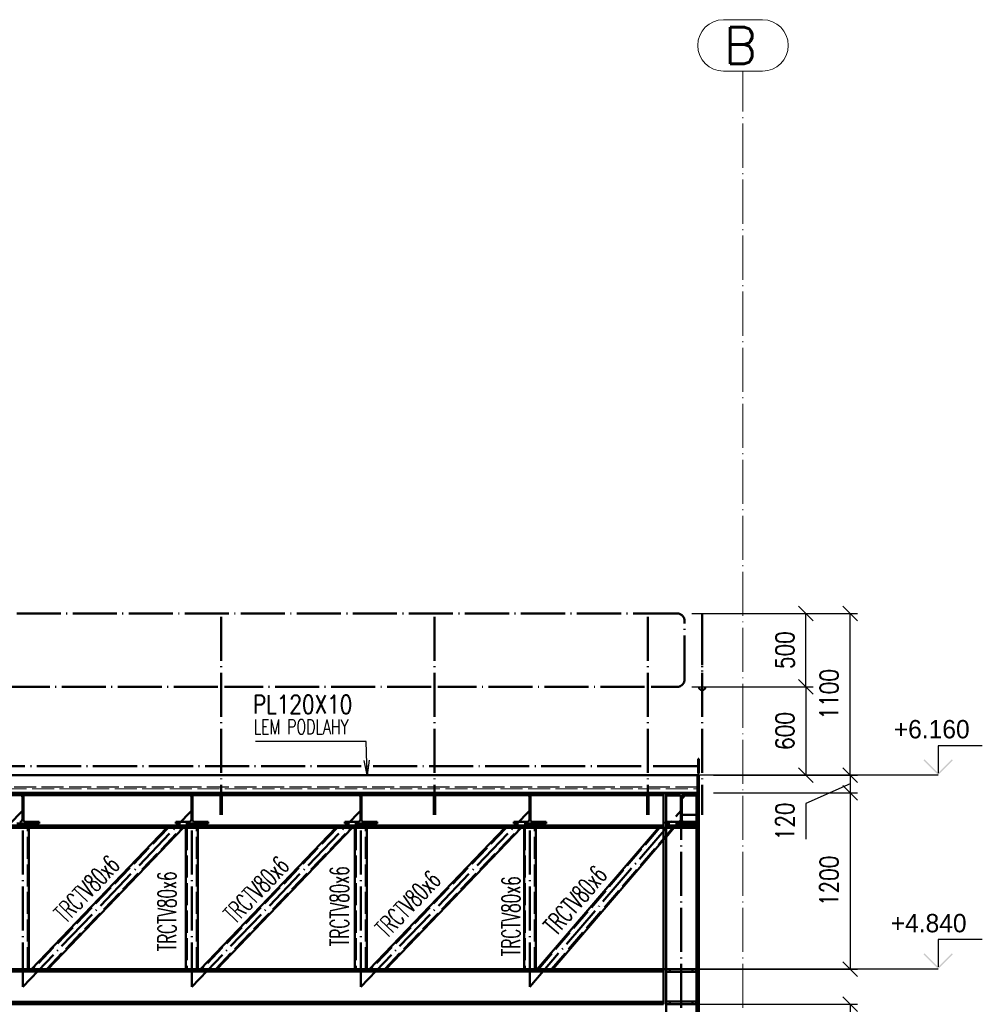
# Paper-space layout 'Layout1' of a CAD drawing. Extents: x -2 to 1033, y -36 to 596.
# Tile 18 of 182: x 234 to 365, y 146 to 280. Entities that reach past the tile are written whole.
import ezdxf

# ---------------------------------------------------------------- set-up
doc = ezdxf.new("R2010")
doc.units = 0
for name, pattern in [('ACAD_ISO02W100', [15, 12, -3]), ('ACAD_ISO04W100', [30.5, 24, -3, 0.5, -3]), ('HP_01_CER_B', [8, 5, -1, 1, -1])]:
    doc.linetypes.add(name, pattern=pattern)
doc.layers.get('0').update_dxf_attribs({"linetype": 'CONTINUOUS'})
doc.layers.get('DEFPOINTS').update_dxf_attribs({"color": 132, "linetype": 'CONTINUOUS'})
doc.layers.add('AS_INS_ON', color=7, linetype='CONTINUOUS')
for name, color, linetype, lineweight in [('SS_1.ET-HALA_TaO-RASTR', 7, 'HP_01_CER_B', 13), ('SS_2.ET-HALA_TaO-VESTAVBA_A1÷B2-P.NOSNIK', 172, 'CONTINUOUS', 50), ('SS_2.ET-HALA_TaO-VESTAVBA_A1÷B2-PODLAHA', 9, 'CONTINUOUS', 5), ('SS_2.ET-HALA_TaO-VESTAVBA_A1÷B2-PODLAHA_LEM', 102, 'CONTINUOUS', 50), ('SS_2.ET-HALA_TaO-VESTAVBA_A1÷B2-VAZBA', 200, 'CONTINUOUS', 50), ('SS_2.ET-HALA_TaO-VESTAVBA_A1÷B2-ZABRADLI', 30, 'CONTINUOUS', 50), ('SS_KOTY', 3, 'CONTINUOUS', 25), ('SS_POPIS_PROFILU', 13, 'CONTINUOUS', 25)]:
    doc.layers.add(name, color=color, linetype=linetype, lineweight=lineweight)
doc.styles.add('ROMANS', font='romans.shx', dxfattribs={"width": 0.8})
doc.styles.add('romans.shx', font='romans.shx', dxfattribs={"height": 5})
doc.dimstyles.new('A-1_(2.5)_50AS', dxfattribs={"dimtxt": 2.5, "dimasz": 2, "dimexe": 1, "dimexo": 2, "dimgap": 0, "dimtad": 0, "dimdec": 1, "dimlfac": 50, "dimrnd": 1, "dimtxsty": 'ROMANS', "dimblk1": 'OBLIQUE', "dimblk2": 'OBLIQUE', "dimsah": 1, "dimcen": 2, "dimclrd": 256, "dimclre": 256, "dimclrt": 256, "dimadec": 1, "dimazin": 2, "dimtfac": 0.714286, "dimtdec": 1, "dimtmove": 0, "dimatfit": 3, "dimldrblk": 'OPEN', "dimfxl": 1, "dimtvp": 1.142857, "dimtfill": 1, "dimtolj": 1, "dimlwd": -1, "dimlwe": -1, "dimarcsym": 0})

# ---------------------------------------------------------------- blocks, each defined once
blk = doc.blocks.new('_Oblique')
at = {"color": 0, "linetype": 'ByBlock', "lineweight": -2}
blk.add_line((-0.5, -0.5), (0.5, 0.5), dxfattribs=at)
blk = doc.blocks.new('*D7')
at = {"layer": 'DEFPOINTS', "color": 0, "transparency": 16777216}
for p in [(322.97, 198.73, -21287.65), (340.51, 198.73), (322.97, 188.73, -21287.65)]:
    blk.add_point(p, dxfattribs=at)
at = {"layer": 'SS_KOTY', "transparency": 16777216}
for p, q in [((324.97, 198.73), (341.51, 198.73)), ((340.51, 188.73), (340.51, 198.73)), ((324.97, 188.73), (341.51, 188.73))]:
    blk.add_line(p, q, dxfattribs=at)
at = {"layer": 'SS_KOTY', "transparency": 16777216, "xscale": 2, "yscale": 2, "zscale": 2}
for p, rotation in [((340.51, 198.73), 90), ((340.51, 188.73), 270)]:
    blk.add_blockref('_Oblique', p, dxfattribs=dict(at, rotation=rotation))
at = {"layer": 'SS_KOTY', "transparency": 16777216, "insert": (337.65, 193.73), "char_height": 2.5, "attachment_point": 5, "rotation": 90, "style": 'ROMANS', "bg_fill": 3, "box_fill_scale": 1.1, "bg_fill_color": 256, "bg_fill_true_color": 13158600, "bg_fill_transparency": 0}
blk.add_mtext('\\A1;500', dxfattribs=at)
blk = doc.blocks.new('_OPEN')
at = {"color": 0, "linetype": 'ByBlock'}
for p, q in [((-1, 0.167), (0, 0)), ((0, 0), (-1, -0.167)), ((0, 0), (-1, 0))]:
    blk.add_line(p, q, dxfattribs=at)
blk = doc.blocks.new('*D8')
at = {"layer": 'DEFPOINTS', "color": 0, "transparency": 16777216}
for p in [(322.97, 188.73, -21287.65), (325.94, 176.73, -21288.1), (340.51, 176.73)]:
    blk.add_point(p, dxfattribs=at)
at = {"layer": 'SS_KOTY', "transparency": 16777216}
for p, q in [((324.97, 188.73), (341.51, 188.73)), ((340.51, 188.73), (340.51, 176.73)), ((327.94, 176.73), (341.51, 176.73))]:
    blk.add_line(p, q, dxfattribs=at)
at = {"layer": 'SS_KOTY', "transparency": 16777216, "xscale": 2, "yscale": 2, "zscale": 2}
for p, rotation in [((340.51, 188.73), 90), ((340.51, 176.73), 270)]:
    blk.add_blockref('_Oblique', p, dxfattribs=dict(at, rotation=rotation))
at = {"layer": 'SS_KOTY', "transparency": 16777216, "insert": (337.65, 182.73), "char_height": 2.5, "attachment_point": 5, "rotation": 90, "style": 'ROMANS', "bg_fill": 3, "box_fill_scale": 1.1, "bg_fill_color": 256, "bg_fill_true_color": 13158600, "bg_fill_transparency": 0}
blk.add_mtext('\\A1;600', dxfattribs=at)
blk = doc.blocks.new('*D9')
at = {"layer": 'DEFPOINTS', "color": 0, "transparency": 16777216}
for p in [(325.94, 176.73, -21288.1), (325.94, 174.33, -21288.1), (346.51, 174.33)]:
    blk.add_point(p, dxfattribs=at)
at = {"layer": 'SS_KOTY', "transparency": 16777216}
for p, q in [((327.94, 176.73), (347.51, 176.73)), ((346.51, 176.73), (346.51, 174.33)), ((327.94, 174.33), (347.51, 174.33)), ((346.51, 175.53), (340.51, 172.85)), ((340.51, 172.85), (340.51, 167.99))]:
    blk.add_line(p, q, dxfattribs=at)
at = {"layer": 'SS_KOTY', "transparency": 16777216, "xscale": 2, "yscale": 2, "zscale": 2}
for p, rotation in [((346.51, 176.73), 90), ((346.51, 174.33), 270)]:
    blk.add_blockref('_Oblique', p, dxfattribs=dict(at, rotation=rotation))
at = {"layer": 'SS_KOTY', "transparency": 16777216, "insert": (337.65, 170.42), "char_height": 2.5, "attachment_point": 5, "rotation": 90, "style": 'ROMANS', "bg_fill": 3, "box_fill_scale": 1.1, "bg_fill_color": 256, "bg_fill_true_color": 13158600, "bg_fill_transparency": 0}
blk.add_mtext('\\A1;120', dxfattribs=at)
blk = doc.blocks.new('*D10')
at = {"layer": 'DEFPOINTS', "color": 0, "transparency": 16777216}
for p in [(325.94, 174.33, -21288.1), (323.54, 150.33, -21290.5), (346.51, 150.33)]:
    blk.add_point(p, dxfattribs=at)
at = {"layer": 'SS_KOTY', "transparency": 16777216}
for p, q in [((327.94, 174.33), (347.51, 174.33)), ((346.51, 174.33), (346.51, 150.33)), ((325.54, 150.33), (347.51, 150.33))]:
    blk.add_line(p, q, dxfattribs=at)
at = {"layer": 'SS_KOTY', "transparency": 16777216, "xscale": 2, "yscale": 2, "zscale": 2}
for p, rotation in [((346.51, 174.33), 90), ((346.51, 150.33), 270)]:
    blk.add_blockref('_Oblique', p, dxfattribs=dict(at, rotation=rotation))
at = {"layer": 'SS_KOTY', "transparency": 16777216, "insert": (343.65, 162.33), "char_height": 2.5, "attachment_point": 5, "rotation": 90, "style": 'ROMANS', "bg_fill": 3, "box_fill_scale": 1.1, "bg_fill_color": 256, "bg_fill_true_color": 13158600, "bg_fill_transparency": 0}
blk.add_mtext('\\A1;1200', dxfattribs=at)
blk = doc.blocks.new('*D11')
at = {"layer": 'DEFPOINTS', "color": 0, "transparency": 16777216}
for p in [(322.97, 198.73, -21287.65), (346.51, 198.73), (325.94, 176.73, -21288.1)]:
    blk.add_point(p, dxfattribs=at)
at = {"layer": 'SS_KOTY', "transparency": 16777216}
for p, q in [((324.97, 198.73), (347.51, 198.73)), ((346.51, 176.73), (346.51, 198.73)), ((327.94, 176.73), (347.51, 176.73))]:
    blk.add_line(p, q, dxfattribs=at)
at = {"layer": 'SS_KOTY', "transparency": 16777216, "xscale": 2, "yscale": 2, "zscale": 2}
for p, rotation in [((346.51, 198.73), 90), ((346.51, 176.73), 270)]:
    blk.add_blockref('_Oblique', p, dxfattribs=dict(at, rotation=rotation))
at = {"layer": 'SS_KOTY', "transparency": 16777216, "insert": (343.65, 187.73), "char_height": 2.5, "attachment_point": 5, "rotation": 90, "style": 'ROMANS', "bg_fill": 3, "box_fill_scale": 1.1, "bg_fill_color": 256, "bg_fill_true_color": 13158600, "bg_fill_transparency": 0}
blk.add_mtext('\\A1;1100', dxfattribs=at)
blk = doc.blocks.new('*D13')
at = {"layer": 'DEFPOINTS', "color": 0, "transparency": 16777216}
for p in [(321.14, 145.53, -21288.1), (323.54, 53.53, -21290.5), (346.51, 53.53)]:
    blk.add_point(p, dxfattribs=at)
at = {"layer": 'SS_KOTY', "transparency": 16777216}
for p, q in [((323.14, 145.53), (347.51, 145.53)), ((346.51, 145.53), (346.51, 53.53)), ((325.54, 53.53), (347.51, 53.53))]:
    blk.add_line(p, q, dxfattribs=at)
at = {"layer": 'SS_KOTY', "transparency": 16777216, "xscale": 2, "yscale": 2, "zscale": 2}
for p, rotation in [((346.51, 145.53), 90), ((346.51, 53.53), 270)]:
    blk.add_blockref('_Oblique', p, dxfattribs=dict(at, rotation=rotation))
at = {"layer": 'SS_KOTY', "transparency": 16777216, "insert": (343.65, 99.53), "char_height": 2.5, "attachment_point": 5, "rotation": 90, "style": 'ROMANS', "bg_fill": 3, "box_fill_scale": 1.1, "bg_fill_color": 256, "bg_fill_true_color": 13158600, "bg_fill_transparency": 0}
blk.add_mtext('\\A1;4600', dxfattribs=at)

psp = doc.layouts.get("Layout1")

# ---------------------------------------------------------------- hatches: boundary and pattern name
at = {"layer": 'AS_INS_ON'}
for points in [[(356.647, 178.8711), (356.5056, 178.7296), (358.5056, 176.7296), (360.5056, 178.7296), (360.3642, 178.8711), (358.5056, 177.0125)], [(356.647, 152.471), (356.5056, 152.3296), (358.5056, 150.3296), (360.5056, 152.3296), (360.3642, 152.471), (358.5056, 150.6125)]]:
    psp.add_hatch(color=3, dxfattribs=at).paths.add_polyline_path(points)

# ---------------------------------------------------------------- linework, layer by layer
at = {"layer": 'AS_INS_ON', "color": 3}
for p, q in [((364.5056, 180.7296, -21288.1), (358.5056, 180.7296, -21288.1)), ((358.5056, 180.7296, -21288.1), (358.5056, 177.0125, -21288.1)), ((364.5056, 154.3296, -21288.1), (358.5056, 154.3296, -21288.1)), ((358.5056, 154.3296, -21288.1), (358.5056, 150.6125, -21288.1))]:
    psp.add_line(p, q, dxfattribs=at)
at = {"layer": 'SS_1.ET-HALA_TaO-RASTR', "linetype": 'Continuous', "ltscale": 0.25}
for p, q in [((334.6053, 279.5468), (329.272, 279.5468)), ((329.272, 272.5468), (334.6053, 272.5468))]:
    psp.add_line(p, q, dxfattribs=at)
at = {"layer": 'SS_1.ET-HALA_TaO-RASTR', "linetype": 'ACAD_ISO04W100', "ltscale": 0.25}
for p, q in [((331.9386, 267.5468), (331.9386, 272.5468)), ((331.9386, 267.5478), (331.9386, 267.5468))]:
    psp.add_line(p, q, dxfattribs=at)
at = {"layer": 'SS_1.ET-HALA_TaO-RASTR', "linetype": 'Continuous', "ltscale": 0.25}
for centre, start, end in [((329.272, 276.0468), 90, 270), ((334.6053, 276.0468), 270, 90)]:
    psp.add_arc(centre, 3.5, start, end, dxfattribs=at)
at = {"layer": 'SS_2.ET-HALA_TaO-VESTAVBA_A1÷B2-P.NOSNIK', "color": 3, "linetype": 'ACAD_ISO02W100', "ltscale": 0.25}
for p, q in [((236.1386, 174.1096), (236.1386, 174.3296)), ((254.7386, 174.3296), (254.7386, 174.1096)), ((259.1386, 174.1096), (259.1386, 174.3296)), ((277.7386, 174.3296), (277.7386, 174.1096)), ((282.1386, 174.1096), (282.1386, 174.3296)), ((300.7386, 174.3296), (300.7386, 174.1096)), ((305.1386, 174.1096), (305.1386, 174.3296)), ((321.3386, 174.3296), (321.3386, 174.1096)), ((233.8686, 173.7496), (233.8686, 170.7096)), ((234.0086, 170.7096), (234.0086, 173.7496)), ((234.3686, 174.1096), (236.1386, 174.1096)), ((254.7386, 174.1096), (256.5086, 174.1096)), ((256.8686, 173.7496), (256.8686, 170.7096)), ((257.0086, 170.7096), (257.0086, 173.7496)), ((257.3686, 174.1096), (259.1386, 174.1096)), ((277.7386, 174.1096), (279.5086, 174.1096)), ((279.8686, 173.7496), (279.8686, 170.7096)), ((280.0086, 170.7096), (280.0086, 173.7496)), ((280.3686, 174.1096), (282.1386, 174.1096)), ((300.7386, 174.1096), (302.5086, 174.1096)), ((302.8686, 173.7496), (302.8686, 170.7096)), ((303.0086, 170.7096), (303.0086, 173.7496)), ((303.3686, 174.1096), (305.1386, 174.1096)), ((236.1386, 170.3496), (234.3686, 170.3496)), ((236.1386, 170.1296), (236.1386, 170.3496)), ((256.5086, 170.3496), (254.7386, 170.3496)), ((254.7386, 170.3496), (254.7386, 170.1296)), ((259.1386, 170.3496), (257.3686, 170.3496)), ((259.1386, 170.1296), (259.1386, 170.3496)), ((279.5086, 170.3496), (277.7386, 170.3496)), ((277.7386, 170.3496), (277.7386, 170.1296)), ((282.1386, 170.3496), (280.3686, 170.3496)), ((282.1386, 170.1296), (282.1386, 170.3496)), ((302.5086, 170.3496), (300.7386, 170.3496)), ((300.7386, 170.3496), (300.7386, 170.1296)), ((305.1386, 170.3496), (303.3686, 170.3496)), ((305.1386, 170.1296), (305.1386, 170.3496)), ((321.3386, 170.3496), (321.3386, 170.1296)), ((236.1386, 170.1296), (231.7386, 170.1296)), ((259.1386, 170.1296), (254.7386, 170.1296)), ((282.1386, 170.1296), (277.7386, 170.1296)), ((305.1386, 170.1296), (300.7386, 170.1296))]:
    psp.add_line(p, q, dxfattribs=at)
at = {"layer": 'SS_2.ET-HALA_TaO-VESTAVBA_A1÷B2-P.NOSNIK', "color": 3, "linetype": 'ACAD_ISO02W100', "ltscale": 0.25, "extrusion": (-1.67433e-13, -4.04159e-13, -1)}
psp.add_arc((-233.5086, 173.7496), 0.36, 90, 180, dxfattribs=at)
at = {"layer": 'SS_2.ET-HALA_TaO-VESTAVBA_A1÷B2-P.NOSNIK', "color": 3, "linetype": 'ACAD_ISO02W100', "ltscale": 0.25, "extrusion": (4.0422e-13, -1.67372e-13, -1)}
psp.add_arc((-234.3686, 173.7496), 0.36, 0, 90, dxfattribs=at)
at = {"layer": 'SS_2.ET-HALA_TaO-VESTAVBA_A1÷B2-P.NOSNIK', "color": 3, "linetype": 'ACAD_ISO02W100', "ltscale": 0.25, "extrusion": (-8.37167e-14, -2.02049e-13, -1)}
for centre in [(-256.5086, 173.7496), (-279.5086, 173.7496)]:
    psp.add_arc(centre, 0.36, 90, 180, dxfattribs=at)
at = {"layer": 'SS_2.ET-HALA_TaO-VESTAVBA_A1÷B2-P.NOSNIK', "color": 3, "linetype": 'ACAD_ISO02W100', "ltscale": 0.25, "extrusion": (2.0211e-13, -8.36554e-14, -1)}
for centre in [(-257.3686, 173.7496), (-280.3686, 173.7496)]:
    psp.add_arc(centre, 0.36, 0, 90, dxfattribs=at)
at = {"layer": 'SS_2.ET-HALA_TaO-VESTAVBA_A1÷B2-P.NOSNIK', "color": 3, "linetype": 'ACAD_ISO02W100', "ltscale": 0.25, "extrusion": (-3.7494e-33, 6.12323e-17, -1)}
for centre, start, end in [((-302.5086, 173.7496), 90, 180), ((-303.3686, 173.7496), 0, 90)]:
    psp.add_arc(centre, 0.36, start, end, dxfattribs=at)
at = {"layer": 'SS_2.ET-HALA_TaO-VESTAVBA_A1÷B2-P.NOSNIK', "color": 3, "linetype": 'ACAD_ISO02W100', "ltscale": 0.25, "extrusion": (-1.67433e-13, 4.04281e-13, -1)}
for centre in [(-233.5086, 170.7096), (-256.5086, 170.7096), (-279.5086, 170.7096), (-302.5086, 170.7096)]:
    psp.add_arc(centre, 0.36, 180, 270, dxfattribs=at)
at = {"layer": 'SS_2.ET-HALA_TaO-VESTAVBA_A1÷B2-P.NOSNIK', "color": 3, "linetype": 'ACAD_ISO02W100', "ltscale": 0.25, "extrusion": (4.0422e-13, 1.67495e-13, -1)}
for centre in [(-234.3686, 170.7096), (-257.3686, 170.7096), (-280.3686, 170.7096), (-303.3686, 170.7096)]:
    psp.add_arc(centre, 0.36, 270, 0, dxfattribs=at)
at = {"layer": 'SS_2.ET-HALA_TaO-VESTAVBA_A1÷B2-PODLAHA_LEM', "color": 1, "linetype": 'Continuous', "ltscale": 0.25}
for p, q in [((232.3224, 176.7296), (260.4711, 176.7296)), ((261.3611, 176.7296), (289.5099, 176.7296)), ((290.3999, 176.7296), (318.5486, 176.7296))]:
    psp.add_line(p, q, dxfattribs=at)
at = {"layer": 'SS_2.ET-HALA_TaO-VESTAVBA_A1÷B2-PODLAHA_LEM', "color": 3, "linetype": 'ACAD_ISO02W100', "ltscale": 0.25}
for p, q in [((260.4711, 176.7296), (261.3611, 176.7296)), ((289.5099, 176.7296), (290.3999, 176.7296)), ((318.5486, 176.7296), (319.4386, 176.7296))]:
    psp.add_line(p, q, dxfattribs=at)
at = {"layer": 'SS_2.ET-HALA_TaO-VESTAVBA_A1÷B2-VAZBA', "color": 1, "linetype": 'Continuous', "ltscale": 0.25}
for p, q in [((232.3224, 174.3296), (260.4711, 174.3296)), ((261.3611, 174.3296), (289.5099, 174.3296)), ((290.3999, 174.3296), (318.5486, 174.3296)), ((319.4386, 174.3296), (321.1386, 174.3296)), ((321.1386, 174.3296), (321.1386, 173.9896)), ((321.4986, 174.3296), (321.4986, 173.9696)), ((232.3224, 173.9896), (260.4711, 173.9896)), ((261.3611, 173.9896), (289.5099, 173.9896)), ((290.3999, 173.9896), (318.5486, 173.9896)), ((319.4386, 173.9896), (321.1386, 173.9896)), ((321.1386, 173.9896), (321.1386, 169.8696)), ((198.9386, 169.8696), (321.1386, 169.8696)), ((198.9386, 169.5296), (321.1386, 169.5296)), ((234.7386, 150.3296), (234.7386, 169.5296)), ((253.5306, 169.5296), (235.1306, 150.3296)), ((237.3467, 150.3296), (255.7467, 169.5296)), ((256.1386, 169.5296), (256.1386, 150.3296)), ((257.7386, 150.3296), (257.7386, 169.5296)), ((276.5306, 169.5296), (258.1306, 150.3296)), ((260.3467, 150.3296), (278.7467, 169.5296)), ((279.1386, 169.5296), (279.1386, 150.3296)), ((280.7386, 150.3296), (280.7386, 169.5296)), ((299.5306, 169.5296), (281.1306, 150.3296)), ((283.3467, 150.3296), (301.7467, 169.5296)), ((302.1386, 169.5296), (302.1386, 150.3296)), ((303.7386, 150.3296), (303.7386, 169.5296)), ((320.4243, 169.5296), (303.9444, 150.3296)), ((321.1386, 169.8696), (321.1386, 169.5296)), ((321.1386, 169.5296), (321.1386, 150.3296)), ((321.4786, 169.5296), (321.4986, 169.5296)), ((321.4786, 168.3013), (322.5329, 169.5296)), ((321.4986, 169.8896), (321.4986, 169.5296)), ((306.0529, 150.3296), (321.1386, 167.9052)), ((197.4386, 150.3296), (321.1386, 150.3296)), ((321.1386, 150.3296), (321.1386, 149.9896)), ((321.4986, 150.3296), (321.4986, 149.9696)), ((197.4386, 149.9896), (321.1386, 149.9896))]:
    psp.add_line(p, q, dxfattribs=at)
at = {"layer": 'SS_2.ET-HALA_TaO-VESTAVBA_A1÷B2-VAZBA', "color": 3, "linetype": 'ACAD_ISO02W100', "ltscale": 0.25}
for p, q in [((260.4711, 174.3296), (261.3611, 174.3296)), ((289.5099, 174.3296), (290.3999, 174.3296)), ((318.5486, 174.3296), (319.4386, 174.3296)), ((321.9986, 173.9696), (321.9986, 174.3296)), ((260.4711, 173.9896), (261.3611, 173.9896)), ((289.5099, 173.9896), (290.3999, 173.9896)), ((318.5486, 173.9896), (319.4386, 173.9896)), ((234.6186, 150.3296), (234.6186, 169.5296)), ((253.6968, 169.5296), (235.2968, 150.3296)), ((237.1805, 150.3296), (255.5805, 169.5296)), ((256.2586, 169.5296), (256.2586, 150.3296)), ((257.6186, 150.3296), (257.6186, 169.5296)), ((276.6968, 169.5296), (258.2968, 150.3296)), ((260.1805, 150.3296), (278.5805, 169.5296)), ((279.2586, 169.5296), (279.2586, 150.3296)), ((280.6186, 150.3296), (280.6186, 169.5296)), ((299.6968, 169.5296), (281.2968, 150.3296)), ((283.1805, 150.3296), (301.5805, 169.5296)), ((302.2586, 169.5296), (302.2586, 150.3296)), ((303.6186, 150.3296), (303.6186, 169.5296)), ((320.5825, 169.5296), (304.1025, 150.3296)), ((322.3748, 169.5296), (305.8948, 150.3296)), ((321.1386, 169.5296), (321.4786, 169.5296)), ((321.9986, 169.5296), (321.9986, 169.8896)), ((321.1386, 167.9052), (321.4786, 168.3013)), ((321.9986, 149.9696), (321.9986, 150.3296))]:
    psp.add_line(p, q, dxfattribs=at)
at = {"layer": 'SS_2.ET-HALA_TaO-VESTAVBA_A1÷B2-VAZBA', "color": 7, "linetype": 'ACAD_ISO04W100', "ltscale": 0.25}
for p, q in [((210.9386, 147.9296), (233.9386, 171.9296)), ((233.9386, 147.9296), (256.9386, 171.9296)), ((233.9386, 147.9296), (233.9386, 171.9296)), ((256.9386, 147.9296), (279.9386, 171.9296)), ((256.9386, 147.9296), (256.9386, 171.9296)), ((279.9386, 147.9296), (302.9386, 171.9296)), ((279.9386, 147.9296), (279.9386, 171.9296)), ((302.9386, 147.9296), (302.9386, 171.9296))]:
    psp.add_line(p, q, dxfattribs=at)
at = {"layer": 'SS_2.ET-HALA_TaO-VESTAVBA_A1÷B2-ZABRADLI', "color": 7, "linetype": 'ACAD_ISO04W100', "ltscale": 0.25}
for p, q in [((260.9161, 198.2846), (260.9161, 171.3296)), ((289.9549, 198.2846), (289.9549, 171.3296)), ((318.9936, 198.2846), (318.9936, 171.3296)), ((260.4711, 188.7296), (232.3224, 188.7296)), ((289.5099, 188.7296), (261.3611, 188.7296)), ((318.5486, 188.7296), (290.3999, 188.7296))]:
    psp.add_line(p, q, dxfattribs=at)
at = {"layer": 'SS_2.ET-HALA_TaO-VESTAVBA_A1÷B2-ZABRADLI', "color": 3, "linetype": 'ACAD_ISO02W100', "ltscale": 0.25}
for p, q in [((260.8161, 173.9896), (260.8161, 171.3296)), ((260.8161, 173.3896), (261.0161, 173.3896)), ((261.0161, 171.3296), (261.0161, 173.9896)), ((289.8549, 173.9896), (289.8549, 171.3296)), ((289.8549, 173.3896), (290.0549, 173.3896)), ((290.0549, 171.3296), (290.0549, 173.9896)), ((318.8936, 173.9896), (318.8936, 171.3296)), ((318.8936, 173.3896), (319.0936, 173.3896)), ((319.0936, 171.3296), (319.0936, 173.9896))]:
    psp.add_line(p, q, dxfattribs=at)
at = {"layer": 'SS_POPIS_PROFILU', "color": 0, "linetype": 'ByBlock'}
for p, q in [((280.802, 176.7296), (280.4063, 178.7182)), ((280.802, 176.7296), (280.7394, 178.7287)), ((281.0726, 178.7391), (280.802, 176.7296))]:
    psp.add_line(p, q, dxfattribs=at)
at = {"layer": 'SS_POPIS_PROFILU', "color": 13}
psp.add_lwpolyline([(280.802, 176.7296), (280.6588, 181.3052), (265.6112, 181.3052)], dxfattribs=at)

# ---------------------------------------------------------------- texts
at = {"layer": 'AS_INS_ON', "color": 3}
for s, p in [('+6.160', (352.4636, 181.7296)), ('+4.840', (352.047, 155.3296))]:
    psp.add_text(s, height=2.5, dxfattribs=at).set_placement(p)
at = {"layer": 'SS_1.ET-HALA_TaO-RASTR', "color": 7, "style": 'romans.shx'}
psp.add_text('B', height=5, dxfattribs=at).set_placement((329.3291, 273.5468))
at = {"layer": 'SS_POPIS_PROFILU', "color": 13, "style": 'romans.shx'}
for s, height, width, p in [('PL120X10', 2.5, 0.8, (265.2341, 185.1052)), ('LEM PODLAHY', 2, 0.7, (265.3472, 182.3052))]:
    psp.add_text(s, height=height, dxfattribs=dict(at, width=width)).set_placement(p)
at = {"layer": 'SS_POPIS_PROFILU', "color": 13, "style": 'romans.shx', "width": 0.6}
for rotation, p in [(46.218875, (239.7868, 156.4382)), (46.218875, (262.8545, 156.3251)), (90, (278.2771, 153.4447)), (46.218875, (283.4918, 154.3788)), (49.359408, (306.5272, 154.7514)), (90, (254.8211, 152.7352)), (90, (301.6155, 152.0768))]:
    psp.add_text('TRCTV80x6', height=2.5, rotation=rotation, dxfattribs=at).set_placement(p)

# ---------------------------------------------------------------- dimensions: what is measured, and where the dimension line sits
at = {"layer": 'SS_KOTY'}
for base, p1, p2, picture, middle in [((340.5056, 198.7296), (322.9736, 188.7296, -21287.655), (322.9736, 198.7296, -21287.655), '*D7', (337.6485, 193.7296)), ((346.5056, 53.5296), (321.1386, 145.5296, -21288.1), (323.5386, 53.5296, -21290.5), '*D13', (343.6485, 99.5296))]:
    dim = psp.add_linear_dim(base=base, p1=p1, p2=p2, angle=90, dimstyle='A-1_(2.5)_50AS', dxfattribs=at)
    dim.commit()
    dim.dimension.update_dxf_attribs({"geometry": picture, "text_midpoint": middle})

# ---------------------------------------------------------------- next in the draw order: linework, layer by layer
at = {"layer": 'SS_2.ET-HALA_TaO-VESTAVBA_A1÷B2-VAZBA', "color": 1, "linetype": 'Continuous', "ltscale": 0.25}
for p, q in [((321.4786, 54.3296), (321.4786, 174.3296)), ((321.1386, 149.9896), (321.1386, 145.8696)), ((142.1718, 145.5296), (321.1386, 145.5296)), ((142.5957, 145.8696), (321.1386, 145.8696)), ((321.1386, 145.8696), (321.1386, 145.5296)), ((325.5786, 145.8896), (321.4986, 145.8896)), ((321.4986, 145.8896), (321.4986, 145.5296)), ((321.4986, 145.5296), (325.5786, 145.5296)), ((325.5786, 145.5296), (325.5786, 145.8896))]:
    psp.add_line(p, q, dxfattribs=at)
at = {"layer": 'SS_2.ET-HALA_TaO-VESTAVBA_A1÷B2-VAZBA', "color": 3, "linetype": 'ACAD_ISO02W100', "ltscale": 0.25}
for p, q in [((321.9986, 145.5296), (321.9986, 145.8896)), ((325.0786, 145.8896), (325.0786, 145.5296))]:
    psp.add_line(p, q, dxfattribs=at)

# ---------------------------------------------------------------- next in the draw order: dimensions: what is measured, and where the dimension line sits
at = {"layer": 'SS_KOTY'}
dim = psp.add_linear_dim(base=(340.5056, 176.7296), p1=(322.9736, 188.7296, -21287.655), p2=(325.9386, 176.7296, -21288.1), angle=90, dimstyle='A-1_(2.5)_50AS', override={"dimtmove": 1}, dxfattribs=at)
dim.commit()
dim.dimension.update_dxf_attribs({"geometry": '*D8', "text_midpoint": (337.6485, 182.7296)})

# ---------------------------------------------------------------- next in the draw order: dimensions: what is measured, and where the dimension line sits
dim = psp.add_linear_dim(base=(346.5056, 174.3296), p1=(325.9386, 176.7296, -21288.1), p2=(325.9386, 174.3296, -21288.1), angle=90, dimstyle='A-1_(2.5)_50AS', override={"dimtmove": 1}, dxfattribs=at)
dim.commit()
dim.dimension.update_dxf_attribs({"geometry": '*D9', "text_midpoint": (340.5056, 172.8452), "dimtype": 160})

# ---------------------------------------------------------------- next in the draw order: dimensions: what is measured, and where the dimension line sits
dim = psp.add_linear_dim(base=(346.5056, 150.3296), p1=(325.9386, 174.3296, -21288.1), p2=(323.5386, 150.3296, -21290.5), angle=90, dimstyle='A-1_(2.5)_50AS', dxfattribs=at)
dim.commit()
dim.dimension.update_dxf_attribs({"geometry": '*D10', "text_midpoint": (343.6485, 162.3296)})

# ---------------------------------------------------------------- next in the draw order: linework, layer by layer
at = {"layer": 'AS_INS_ON', "color": 3}
psp.add_line((358.5056, 150.3296), (323.5419, 150.3296), dxfattribs=at)
at = {"layer": 'SS_2.ET-HALA_TaO-VESTAVBA_A1÷B2-P.NOSNIK', "color": 3, "linetype": 'ACAD_ISO02W100', "ltscale": 0.25}
for p, q in [((325.7386, 174.1096), (325.7386, 174.3296)), ((321.3386, 174.1096), (323.1086, 174.1096)), ((323.4686, 173.7496), (323.4686, 170.7096)), ((323.6086, 170.7096), (323.6086, 173.7496)), ((323.9686, 174.1096), (325.7386, 174.1096)), ((323.1086, 170.3496), (321.3386, 170.3496)), ((325.7386, 170.3496), (323.9686, 170.3496)), ((325.7386, 170.1296), (325.7386, 170.3496)), ((325.7386, 170.1296), (321.3386, 170.1296))]:
    psp.add_line(p, q, dxfattribs=at)
at = {"layer": 'SS_2.ET-HALA_TaO-VESTAVBA_A1÷B2-P.NOSNIK', "color": 3, "linetype": 'ACAD_ISO02W100', "ltscale": 0.25, "extrusion": (-3.7494e-33, 6.12323e-17, -1)}
for centre, start, end in [((-323.1086, 173.7496), 90, 180), ((-323.9686, 173.7496), 0, 90)]:
    psp.add_arc(centre, 0.36, start, end, dxfattribs=at)
at = {"layer": 'SS_2.ET-HALA_TaO-VESTAVBA_A1÷B2-P.NOSNIK', "color": 3, "linetype": 'ACAD_ISO02W100', "ltscale": 0.25, "extrusion": (-1.67433e-13, 4.04281e-13, -1)}
psp.add_arc((-323.1086, 170.7096), 0.36, 180, 270, dxfattribs=at)
at = {"layer": 'SS_2.ET-HALA_TaO-VESTAVBA_A1÷B2-P.NOSNIK', "color": 3, "linetype": 'ACAD_ISO02W100', "ltscale": 0.25, "extrusion": (4.0422e-13, 1.67495e-13, -1)}
psp.add_arc((-323.9686, 170.7096), 0.36, 270, 0, dxfattribs=at)
at = {"layer": 'SS_2.ET-HALA_TaO-VESTAVBA_A1÷B2-PODLAHA', "color": 9, "linetype": 'ACAD_ISO02W100', "ltscale": 0.25}
for p, q in [((208.9386, 174.8685), (325.7386, 174.8685)), ((325.7386, 174.3754), (208.9386, 174.3754)), ((325.7386, 174.3511), (208.9386, 174.3511))]:
    psp.add_line(p, q, dxfattribs=at)
at = {"layer": 'SS_2.ET-HALA_TaO-VESTAVBA_A1÷B2-PODLAHA_LEM', "color": 7, "linetype": 'ACAD_ISO04W100', "ltscale": 0.25}
psp.add_line((325.9386, 174.3296), (208.7386, 174.3296), dxfattribs=at)
at = {"layer": 'SS_2.ET-HALA_TaO-VESTAVBA_A1÷B2-PODLAHA_LEM', "color": 1, "linetype": 'Continuous', "ltscale": 0.25}
psp.add_line((321.1386, 174.3296), (325.7386, 174.3296), dxfattribs=at)
at = {"layer": 'SS_2.ET-HALA_TaO-VESTAVBA_A1÷B2-VAZBA', "color": 7, "linetype": 'ACAD_ISO04W100', "ltscale": 0.25}
for p, q in [((323.5386, 174.3296), (95.9386, 174.3296)), ((323.5386, 53.5296), (323.5386, 174.3296)), ((302.9386, 147.9296), (323.5386, 171.9296)), ((323.5386, 150.3296), (95.9386, 150.3296))]:
    psp.add_line(p, q, dxfattribs=at)
at = {"layer": 'SS_2.ET-HALA_TaO-VESTAVBA_A1÷B2-VAZBA', "color": 3, "linetype": 'ACAD_ISO02W100', "ltscale": 0.25}
for p, q in [((325.0786, 174.3296), (325.0786, 173.9696)), ((325.0786, 169.8896), (325.0786, 169.5296)), ((325.0786, 150.3296), (325.0786, 149.9696))]:
    psp.add_line(p, q, dxfattribs=at)
at = {"layer": 'SS_2.ET-HALA_TaO-VESTAVBA_A1÷B2-VAZBA', "color": 1, "linetype": 'Continuous', "ltscale": 0.25}
for p, q in [((325.5786, 173.9696), (325.5786, 174.3296)), ((325.5986, 174.3296), (325.5986, 54.3296)), ((325.7386, 174.3296), (325.9386, 174.3296)), ((325.9386, 54.3296), (325.9386, 174.3296)), ((321.4986, 173.9696), (325.5786, 173.9696)), ((325.5786, 169.8896), (321.4986, 169.8896)), ((321.4986, 169.5296), (325.5786, 169.5296)), ((325.5786, 169.5296), (325.5786, 169.8896)), ((321.4986, 150.3296), (325.5786, 150.3296)), ((325.5786, 149.9696), (325.5786, 150.3296)), ((321.4986, 149.9696), (325.5786, 149.9696))]:
    psp.add_line(p, q, dxfattribs=at)
at = {"layer": 'SS_2.ET-HALA_TaO-VESTAVBA_A1÷B2-ZABRADLI', "color": 3, "linetype": 'ACAD_ISO02W100', "ltscale": 0.25}
for p, q in [((323.6086, 173.5096), (324.2086, 174.1096)), ((325.7386, 174.1096), (325.9386, 174.1096)), ((325.9386, 171.3296), (323.6086, 171.3296))]:
    psp.add_line(p, q, dxfattribs=at)
at = {"layer": 'SS_2.ET-HALA_TaO-VESTAVBA_A1÷B2-ZABRADLI', "color": 1, "linetype": 'Continuous', "ltscale": 0.25}
for p, q in [((325.9486, 174.1096), (325.9386, 174.1096)), ((325.9486, 174.1096), (325.9486, 171.3296)), ((325.9486, 171.3296), (325.9386, 171.3296))]:
    psp.add_line(p, q, dxfattribs=at)

# ---------------------------------------------------------------- next in the draw order: dimensions: what is measured, and where the dimension line sits
at = {"layer": 'SS_KOTY'}
dim = psp.add_linear_dim(base=(346.5056, 198.7296), p1=(325.9386, 176.7296, -21288.1), p2=(322.9736, 198.7296, -21287.655), angle=90, dimstyle='A-1_(2.5)_50AS', override={"dimtmove": 1}, dxfattribs=at)
dim.commit()
dim.dimension.update_dxf_attribs({"geometry": '*D11', "text_midpoint": (343.6485, 187.7296)})

# ---------------------------------------------------------------- next in the draw order: linework, layer by layer
at = {"layer": 'AS_INS_ON', "color": 3}
psp.add_line((358.5056, 176.7296), (325.9417, 176.7296), dxfattribs=at)
at = {"layer": 'SS_1.ET-HALA_TaO-RASTR', "linetype": 'ACAD_ISO04W100', "ltscale": 0.25}
psp.add_line((331.9386, 53.5296), (331.9386, 267.5478), dxfattribs=at)
at = {"layer": 'SS_2.ET-HALA_TaO-VESTAVBA_A1÷B2-PODLAHA', "color": 9, "linetype": 'ACAD_ISO02W100', "ltscale": 0.25}
for p, q in [((325.7386, 175.0768), (208.9386, 175.0768)), ((325.7386, 175.1096), (210.6486, 175.1096))]:
    psp.add_line(p, q, dxfattribs=at)
at = {"layer": 'SS_2.ET-HALA_TaO-VESTAVBA_A1÷B2-PODLAHA_LEM', "color": 1, "linetype": 'Continuous', "ltscale": 0.25}
for p, q in [((319.4386, 176.7296), (325.7386, 176.7296)), ((325.7386, 176.7296), (325.9386, 176.7296)), ((325.7386, 174.3296), (325.7386, 176.7296)), ((325.9386, 174.3296), (325.9386, 176.7296))]:
    psp.add_line(p, q, dxfattribs=at)
at = {"layer": 'SS_2.ET-HALA_TaO-VESTAVBA_A1÷B2-ZABRADLI', "color": 7, "linetype": 'ACAD_ISO04W100', "ltscale": 0.25}
for p, q in [((322.9736, 198.7296), (198.8586, 198.7296)), ((323.9936, 189.7496), (323.9936, 197.7096)), ((326.3936, 198.2846), (326.3936, 171.3296)), ((326.3936, 197.7096), (326.3936, 189.7496)), ((319.4386, 188.7296), (322.9736, 188.7296)), ((325.7286, 177.9296), (197.2736, 177.9296))]:
    psp.add_line(p, q, dxfattribs=at)
at = {"layer": 'SS_2.ET-HALA_TaO-VESTAVBA_A1÷B2-ZABRADLI', "color": 1, "linetype": 'Continuous', "ltscale": 0.25}
for p, q in [((325.9486, 178.9296), (325.8286, 178.9296)), ((325.8286, 178.9296), (325.8286, 176.9296)), ((325.9486, 178.9296), (325.9486, 176.9296)), ((325.8286, 176.9296), (325.9486, 176.9296))]:
    psp.add_line(p, q, dxfattribs=at)
at = {"layer": 'SS_2.ET-HALA_TaO-VESTAVBA_A1÷B2-ZABRADLI', "color": 7, "linetype": 'ACAD_ISO04W100', "ltscale": 0.25}
for centre, start, end in [((322.9736, 197.7096), 0, 90), ((322.9736, 189.7496), 270, 0)]:
    psp.add_arc(centre, 1.02, start, end, dxfattribs=at)
at = {"layer": 'SS_2.ET-HALA_TaO-VESTAVBA_A1÷B2-ZABRADLI', "color": 7, "linetype": 'ACAD_ISO04W100', "ltscale": 0.25, "extrusion": (1, 6.12323e-17, 0)}
for centre, start, end in [((197.7096, 0, 326.3936), 0, 90), ((189.7496, 0, 326.3936), 90, 180)]:
    psp.add_arc(centre, 1.02, start, end, dxfattribs=at)
at = {"layer": 'SS_2.ET-HALA_TaO-VESTAVBA_A1÷B2-ZABRADLI', "color": 1, "linetype": 'Continuous', "ltscale": 0.25}
psp.add_arc((326.3936, 188.7296), 0.445, 180, 0, dxfattribs=at)

doc.saveas('drawing.dxf')
